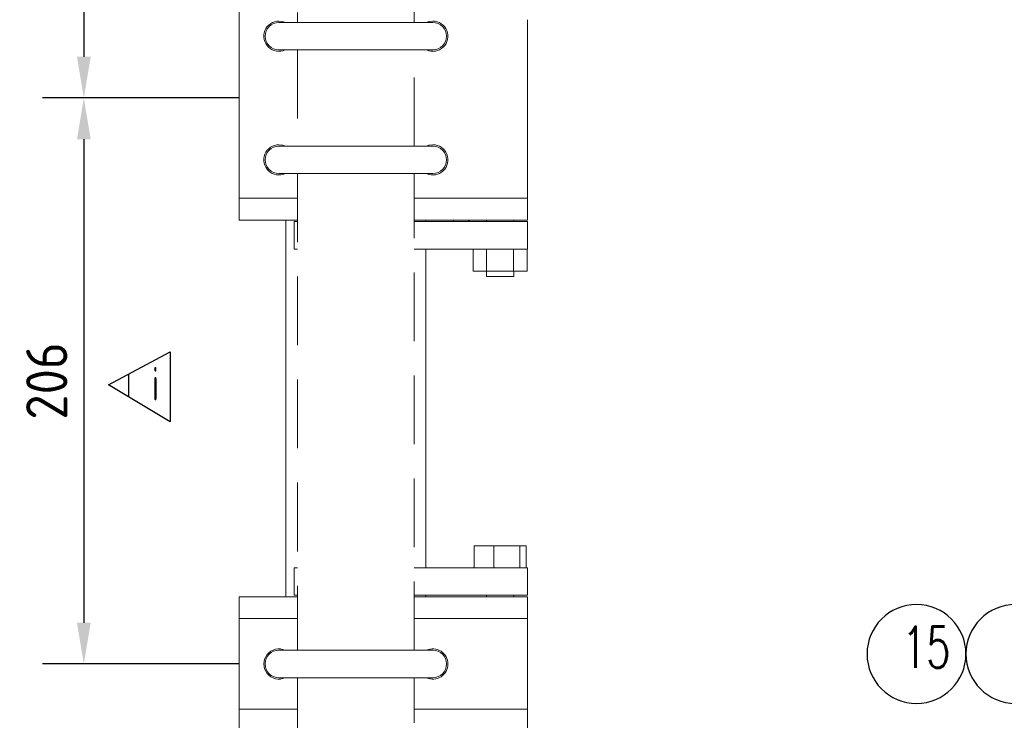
# Model space of a CAD drawing. Extents: x 0 to 2850, y 0 to 1980.
# Tile 13 of 15: x 1873 to 2231, y 1366 to 1621. Entities that reach past the tile are written whole.
import ezdxf

# ---------------------------------------------------------------- set-up
doc = ezdxf.new("R2010")
doc.units = 0
doc.header["$LTSCALE"] = 10
doc.header["$MEASUREMENT"] = 0
doc.linetypes.add('DASHED', pattern=[0.75, 0.5, -0.25])
for name, color, linetype, lineweight in [('GT_1', 4, 'Continuous', 9), ('GT_10', 3, 'DASHED', 18), ('V_EQUIP_T2', 2, 'Continuous', 25)]:
    doc.layers.add(name, color=color, linetype=linetype, lineweight=lineweight)
doc.styles.add('ISOCP', font='ISOCP.shx')
doc.styles.add('ISOCP2', font='ISOCP2.shx')
doc.styles.add('SIMPLEX', font='simplex.shx', dxfattribs={"width": 0.8})
doc.dimstyles.new('wärtsilä10', dxfattribs={"dimtxt": 15, "dimasz": 15, "dimexe": 15, "dimexo": 0, "dimgap": 6, "dimtad": 1, "dimdec": 0, "dimdsep": 46, "dimtxsty": 'ISOCP2', "dimcen": 2.5, "dimclrd": 2, "dimclre": 1, "dimclrt": 3, "dimadec": 1, "dimazin": 2, "dimtfac": 1, "dimtdec": 0, "dimtmove": 0, "dimatfit": 0, "dimfxl": 1, "dimtolj": 1, "dimtzin": 0, "dimarcsym": 0})

# ---------------------------------------------------------------- blocks, each defined once
blk = doc.blocks.new('*D10')
at = {"color": 1, "lineweight": -2, "ltscale": 2, "transparency": 16777216}
for p, q in [((1969.56, 1805.4), (1881.05, 1805.4)), ((1952.56, 1592.4), (1881.05, 1592.4))]:
    blk.add_line(p, q, dxfattribs=at)
at = {"color": 2, "lineweight": -2, "ltscale": 2, "transparency": 16777216}
blk.add_line((1896.05, 1790.4), (1896.05, 1607.4), dxfattribs=at)
at = {"color": 2, "ltscale": 2, "transparency": 16777216}
for points in [[(1893.55, 1790.4), (1898.55, 1790.4), (1896.05, 1805.4)], [(1893.55, 1607.4), (1898.55, 1607.4), (1896.05, 1592.4)]]:
    blk.add_solid(points, dxfattribs=at)
at = {"layer": 'Defpoints', "color": 0, "ltscale": 2, "transparency": 16777216}
for p in [(1969.56, 1805.4), (1896.05, 1592.4), (1952.56, 1592.4)]:
    blk.add_point(p, dxfattribs=at)
at = {"color": 3, "ltscale": 2, "transparency": 16777216, "insert": (1882.55, 1698.9), "char_height": 15, "attachment_point": 5, "rotation": 90, "style": 'ISOCP2'}
blk.add_mtext('\\A1;213', dxfattribs=at)
blk = doc.blocks.new('*D11')
at = {"color": 1, "lineweight": -2, "ltscale": 2, "transparency": 16777216}
for p, q in [((1952.31, 1592.4), (1881.05, 1592.4)), ((1952.56, 1386.4), (1881.05, 1386.4))]:
    blk.add_line(p, q, dxfattribs=at)
at = {"color": 2, "lineweight": -2, "ltscale": 2, "transparency": 16777216}
blk.add_line((1896.05, 1577.4), (1896.05, 1401.4), dxfattribs=at)
at = {"color": 2, "ltscale": 2, "transparency": 16777216}
for points in [[(1893.55, 1577.4), (1898.55, 1577.4), (1896.05, 1592.4)], [(1893.55, 1401.4), (1898.55, 1401.4), (1896.05, 1386.4)]]:
    blk.add_solid(points, dxfattribs=at)
at = {"layer": 'Defpoints', "color": 0, "ltscale": 2, "transparency": 16777216}
for p in [(1952.31, 1592.4), (1896.05, 1386.4), (1952.56, 1386.4)]:
    blk.add_point(p, dxfattribs=at)
at = {"color": 3, "ltscale": 2, "transparency": 16777216, "insert": (1882.55, 1489.4), "char_height": 15, "attachment_point": 5, "rotation": 90, "style": 'ISOCP2'}
blk.add_mtext('\\A1;206', dxfattribs=at)

msp = doc.modelspace()

# ---------------------------------------------------------------- linework, layer by layer
at = {"ltscale": 2}
for p, q in [((1905, 1488), (1927.5, 1500)), ((1927.5, 1500), (1927.5, 1474.5)), ((1912.28, 1491.86), (1912.28, 1483.64)), ((1927.5, 1474.5), (1905, 1488))]:
    msp.add_line(p, q, dxfattribs=at)
at = {"layer": 'GT_1'}
for p, q in [((1952.56, 1555.9), (1952.56, 1628.9)), ((2023.06, 1619.9), (1967.06, 1619.9)), ((2057.56, 1555.9), (2057.56, 1620.9)), ((1967.06, 1609.9), (2023.06, 1609.9)), ((2023.06, 1574.9), (1967.06, 1574.9)), ((1967.06, 1564.9), (2023.06, 1564.9)), ((1952.56, 1555.9), (1952.56, 1547.9)), ((1952.56, 1555.9), (1973.86, 1555.9)), ((2016.26, 1555.9), (2057.56, 1555.9)), ((2057.56, 1547.9), (2057.56, 1555.9)), ((1952.56, 1547.9), (1973.86, 1547.9)), ((1969.56, 1410.9), (1969.56, 1547.9)), ((1972.56, 1547.4), (1972.56, 1537.4)), ((1972.56, 1547.4), (1973.86, 1547.4)), ((2016.26, 1547.9), (2057.56, 1547.9)), ((2016.26, 1547.4), (2057.56, 1547.4)), ((2020.56, 1547.9), (2020.56, 1547.4)), ((2020.56, 1547.4), (2020.56, 1547.9)), ((2030.56, 1547.9), (2030.56, 1547.4)), ((2042.56, 1547.9), (2042.56, 1547.4)), ((2052.56, 1547.4), (2052.56, 1547.9)), ((2057.56, 1547.4), (2057.56, 1537.4)), ((1972.56, 1537.4), (1973.86, 1537.4)), ((2016.26, 1537.4), (2057.56, 1537.4)), ((2020.56, 1421.4), (2020.56, 1537.4)), ((2037.74, 1529.4), (2037.74, 1537.4)), ((2042.62, 1529.4), (2042.62, 1537.4)), ((2052.43, 1529.4), (2052.43, 1537.4)), ((2057.37, 1529.4), (2057.37, 1537.4)), ((2042.62, 1529.4), (2037.74, 1529.4)), ((2042.56, 1529.4), (2042.56, 1527.4)), ((2042.56, 1527.4), (2052.56, 1527.4)), ((2052.43, 1529.4), (2042.62, 1529.4)), ((2057.37, 1529.4), (2052.43, 1529.4)), ((2052.56, 1527.4), (2052.56, 1529.4)), ((2038.14, 1429.4), (2038.14, 1421.4)), ((2038.14, 1429.4), (2045.26, 1429.4)), ((2045.26, 1429.4), (2045.26, 1421.4)), ((2045.26, 1429.4), (2054.67, 1429.4)), ((2054.67, 1429.4), (2054.67, 1421.4)), ((2054.67, 1429.4), (2056.97, 1429.4)), ((2056.97, 1429.4), (2056.97, 1421.4)), ((1972.56, 1421.4), (1972.56, 1411.4)), ((1972.56, 1421.4), (1973.86, 1421.4)), ((2016.26, 1421.4), (2057.56, 1421.4)), ((2057.56, 1421.4), (2057.56, 1411.4)), ((1952.56, 1410.9), (1973.86, 1410.9)), ((1952.56, 1410.9), (1952.56, 1402.9)), ((1972.56, 1411.4), (1973.86, 1411.4)), ((2016.26, 1411.4), (2057.56, 1411.4)), ((2016.26, 1410.9), (2057.56, 1410.9)), ((2020.56, 1410.9), (2020.56, 1411.4)), ((2042.56, 1411.4), (2042.56, 1410.9)), ((2052.56, 1410.9), (2052.56, 1411.4)), ((2057.56, 1402.9), (2057.56, 1410.9)), ((1952.56, 1369.9), (1952.56, 1402.9)), ((1952.56, 1402.9), (1973.86, 1402.9)), ((2016.26, 1402.9), (2057.56, 1402.9)), ((2057.56, 1369.9), (2057.56, 1402.9)), ((2023.06, 1391.4), (1967.06, 1391.4)), ((1967.06, 1381.4), (2023.06, 1381.4)), ((1952.56, 1369.9), (1952.56, 1361.9)), ((1952.56, 1369.9), (1973.86, 1369.9)), ((2016.26, 1369.9), (2057.56, 1369.9)), ((2057.56, 1361.9), (2057.56, 1369.9))]:
    msp.add_line(p, q, dxfattribs=at)
at = {"layer": 'GT_1', "flags": 128}
for points in [[(1969.35, 1619.9), (1968.48, 1620.21), (1967.06, 1620.4)], [(2023.06, 1620.4), (2021.63, 1620.21), (2020.76, 1619.9)], [(1969.35, 1574.9), (1968.48, 1575.21), (1967.06, 1575.4)], [(2023.06, 1575.4), (2021.63, 1575.21), (2020.76, 1574.9)], [(2036.37, 1547.9), (2036.21, 1547.74), (2035.85, 1547.4)]]:
    msp.add_lwpolyline(points, dxfattribs=at)
at = {"layer": 'GT_1'}
for centre, radius, start, end in [((1967.06, 1614.9), 5.5, 90, 294.62), ((1967.06, 1614.9), 5, 90, 270), ((2023.06, 1614.9), 5.5, 245.38, 90), ((2023.06, 1614.9), 5, 270, 90), ((1967.06, 1569.9), 5.5, 90, 294.62), ((1967.06, 1569.9), 5, 90, 270), ((2023.06, 1569.9), 5.5, 245.38, 90), ((2023.06, 1569.9), 5, 270, 90), ((1967.06, 1386.4), 5.5, 65.38, 294.62), ((1967.06, 1386.4), 5, 90, 270), ((2023.06, 1386.4), 5.5, 0, 114.62), ((2023.06, 1386.4), 5, 270, 90), ((2023.06, 1386.4), 5.5, 245.38, 0)]:
    msp.add_arc(centre, radius, start, end, dxfattribs=at)
at = {"layer": 'GT_10', "ltscale": 5}
for p, q in [((1973.86, 1736), (1973.86, 1619.9)), ((2016.26, 1619.9), (2016.26, 1736)), ((1973.86, 1609.9), (1973.86, 1574.9)), ((2016.26, 1574.9), (2016.26, 1609.9)), ((1973.86, 1564.9), (1973.86, 1391.4)), ((2016.26, 1391.4), (2016.26, 1564.9)), ((1973.86, 1381.4), (1973.86, 1290)), ((2016.26, 1290), (2016.26, 1381.4))]:
    msp.add_line(p, q, dxfattribs=at)
at = {"layer": 'V_EQUIP_T2', "flags": 128}
for points in [[(2217.07, 1390.04, 1), (2181.07, 1390.04, 1), (2217.07, 1390.04)], [(2253.07, 1390.04, 1), (2217.07, 1390.04, 1), (2253.07, 1390.04)]]:
    msp.add_lwpolyline(points, format="xyb", dxfattribs=at)

# ---------------------------------------------------------------- texts
at = {"layer": 'V_EQUIP_T2', "linetype": 'Continuous', "lineweight": 25, "style": 'ISOCP', "width": 0.7}
msp.add_text('i', height=12.25, dxfattribs=at).set_placement((1920.86, 1482.27))
at = {"layer": 'V_EQUIP_T2', "style": 'SIMPLEX', "width": 0.68}
msp.add_text('15', height=15, dxfattribs=at).set_placement((2193.91, 1385.04))

# ---------------------------------------------------------------- dimensions: what is measured, and where the dimension line sits
at = {"color": 4, "ltscale": 2}
for base, p1, p2, picture, middle in [((1896.05, 1592.4), (1969.56, 1805.4), (1952.56, 1592.4), '*D10', (1882.55, 1698.9)), ((1896.05, 1386.4), (1952.31, 1592.4), (1952.56, 1386.4), '*D11', (1882.55, 1489.4))]:
    dim = msp.add_linear_dim(base=base, p1=p1, p2=p2, angle=90, dimstyle='wärtsilä10', dxfattribs=at)
    dim.commit()
    dim.dimension.update_dxf_attribs({"geometry": picture, "text_midpoint": middle})

doc.saveas('drawing.dxf')
